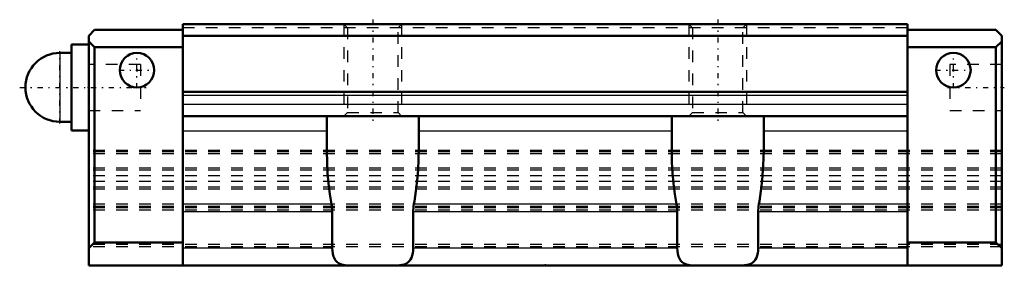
# Model space of a CAD drawing. Header units: millimetres. Extents: x -45.7 to 39.9, y 3 to 24.4.
import ezdxf

# ---------------------------------------------------------------- set-up
doc = ezdxf.new("R2010")
doc.units = ezdxf.units.MM
doc.linetypes.add('Center', pattern=[1.5, 0.45, -0.5, 0.05, -0.5])
doc.linetypes.add('Dashed', pattern=[2, 1, -1])
for name, color, linetype, lineweight in [('2d ConnectionPoints', 7, 'Continuous', 50), ('AM_0', 7, 'Continuous', 50), ('AM_4', 3, 'Continuous', 25), ('AM_5', 3, 'Continuous', 25), ('AM_7', 7, 'Center', 25), ('AM_9', 6, 'Dashed', 25)]:
    doc.layers.add(name, color=color, linetype=linetype, lineweight=lineweight)

# ---------------------------------------------------------------- blocks, each defined once
blk = doc.blocks.new('1_PB1021B_SHS_grease_nipple_joint_0_in_SHS15LC1SS_GK__BLOCK_PB1021B1__0')
at = {"layer": 'AM_0'}
for p, q in [((-41.2, 21.5), (-42.2, 21.5)), ((-39.7, 22.25), (-41.2, 22.25)), ((-41.2, 22.25), (-41.2, 14.75)), ((-42.2, 15.5), (-41.2, 15.5)), ((-41.2, 14.75), (-39.7, 14.75))]:
    blk.add_line(p, q, dxfattribs=at)
blk.add_arc((-42.2, 18.5), 3, 90, 270, dxfattribs=at)
at = {"layer": 'AM_4'}
blk.add_line((-42.2, 21.5), (-42.2, 15.5), dxfattribs=at)
at = {"layer": 'AM_7'}
for p, q in [((-42.2, 15.35), (-42.2, 21.65)), ((-45.7, 18.5), (-34.7, 18.5))]:
    blk.add_line(p, q, dxfattribs=at)
at = {"layer": 'AM_9'}
for p, q in [((-35.2, 20.5), (-39.7, 20.5)), ((-35.2, 20.5), (-35.2, 16.5)), ((-39.7, 16.5), (-35.2, 16.5))]:
    blk.add_line(p, q, dxfattribs=at)
blk = doc.blocks.new('2_SHS15LCSSPB1021B1_Slide25_55_0_in_SHS15LC1SS_GK__BLOCK_PB1021B1__0')
at = {"layer": 'AM_0'}
for p, q in [((-31.5, 24), (-31.5, 3)), ((31.5, 24), (-31.5, 24)), ((31.5, 24), (31.5, 3)), ((-39.7, 23), (-39.2, 23.5)), ((-31.5, 23.5), (-39.2, 23.5)), ((31.5, 23.5), (39.2, 23.5)), ((39.7, 23), (39.2, 23.5)), ((-39.7, 23), (-39.7, 3)), ((-39.2, 22), (-39.7, 22.5)), ((31.5, 23), (-31.5, 23)), ((39.2, 22), (39.7, 22.5)), ((39.7, 23), (39.7, 3)), ((-39.2, 22), (-39.2, 5)), ((-31.5, 22), (-39.2, 22)), ((31.5, 22), (39.2, 22)), ((39.2, 22), (39.2, 5)), ((31.5, 18.1), (-31.5, 18.1)), ((31.5, 16), (-31.5, 16)), ((-19, 13.22), (-19, 16)), ((-11, 16), (-11, 13.22)), ((11, 13.22), (11, 16)), ((19, 16), (19, 13.22)), ((-18.52, 4.5), (-18.52, 7.647)), ((-11.48, 7.647), (-11.48, 4.5)), ((11.48, 4.5), (11.48, 7.647)), ((18.52, 7.647), (18.52, 4.5)), ((-39.7, 4.5), (-39.2, 5)), ((-31.5, 5), (-39.2, 5)), ((31.5, 5), (39.2, 5)), ((39.7, 4.5), (39.2, 5)), ((39.7, 3), (-39.7, 3))]:
    blk.add_line(p, q, dxfattribs=at)
for points in [[(-18.582, 8.331), (-18.724, 9.208), (-18.837, 10.115), (-18.921, 11.045), (-18.975, 11.993), (-18.999, 12.949), (-19, 13.22)], [(-11, 13.22), (-11.015, 12.262), (-11.061, 11.312), (-11.136, 10.376), (-11.241, 9.461), (-11.375, 8.576), (-11.418, 8.331)], [(11.418, 8.331), (11.276, 9.208), (11.163, 10.115), (11.079, 11.045), (11.025, 11.993), (11.001, 12.949), (11, 13.22)], [(19, 13.22), (18.985, 12.262), (18.939, 11.312), (18.864, 10.376), (18.759, 9.461), (18.625, 8.576), (18.582, 8.331)], [(-18.582, 8.331), (-18.537, 8.002), (-18.524, 7.826), (-18.52, 7.647)], [(-11.48, 7.647), (-11.476, 7.819), (-11.464, 7.989), (-11.444, 8.163), (-11.418, 8.331)], [(11.418, 8.331), (11.463, 8.002), (11.476, 7.826), (11.48, 7.647)], [(18.52, 7.647), (18.524, 7.819), (18.536, 7.989), (18.556, 8.163), (18.582, 8.331)], [(-17.107, 3), (-17.42, 3.015), (-17.707, 3.071), (-17.912, 3.152), (-18.093, 3.274), (-18.224, 3.412), (-18.332, 3.582), (-18.415, 3.784), (-18.475, 4.011), (-18.509, 4.251), (-18.52, 4.5)], [(-11.48, 4.5), (-11.489, 4.276), (-11.517, 4.058), (-11.563, 3.853), (-11.629, 3.666), (-11.715, 3.499), (-11.821, 3.358), (-11.955, 3.235), (-12.108, 3.142), (-12.279, 3.075), (-12.466, 3.032), (-12.663, 3.008), (-12.893, 3)], [(12.893, 3), (12.58, 3.015), (12.293, 3.071), (12.088, 3.152), (11.907, 3.274), (11.776, 3.412), (11.668, 3.582), (11.585, 3.784), (11.525, 4.011), (11.491, 4.251), (11.48, 4.5)], [(18.52, 4.5), (18.511, 4.276), (18.483, 4.058), (18.437, 3.853), (18.371, 3.666), (18.285, 3.499), (18.179, 3.358), (18.045, 3.235), (17.892, 3.142), (17.721, 3.075), (17.534, 3.032), (17.337, 3.008), (17.107, 3)]]:
    blk.add_lwpolyline(points, dxfattribs=at)
for centre in [(-35.5, 20), (35.5, 20)]:
    blk.add_circle(centre, 1.5, dxfattribs=at)
at = {"layer": 'AM_4'}
for p, q in [((31.5, 17.8), (-31.5, 17.8)), ((31.5, 17), (-31.5, 17)), ((-19, 14.684), (-31.5, 14.684)), ((11, 14.684), (-11, 14.684)), ((31.5, 14.684), (19, 14.684)), ((-18.582, 8.331), (-31.5, 8.331)), ((11.418, 8.331), (-11.418, 8.331)), ((31.5, 8.331), (18.582, 8.331)), ((-18.52, 7.647), (-31.5, 7.647)), ((11.48, 7.647), (-11.48, 7.647)), ((31.5, 7.647), (18.52, 7.647)), ((-18.52, 4.5), (-31.5, 4.5)), ((11.48, 4.5), (-11.48, 4.5)), ((31.5, 4.5), (18.52, 4.5))]:
    blk.add_line(p, q, dxfattribs=at)
at = {"layer": 'AM_5', "linetype": 'Dashed'}
for p, q in [((-17.5, 24), (-17.5, 16)), ((-12.5, 24), (-12.5, 16)), ((12.5, 24), (12.5, 16)), ((17.5, 24), (17.5, 16))]:
    blk.add_line(p, q, dxfattribs=at)
at = {"layer": 'AM_7'}
for p, q in [((-15, 24.4), (-15, 15.6)), ((15, 24.4), (15, 15.6)), ((-35.5, 18.425), (-35.5, 21.575)), ((35.5, 18.425), (35.5, 21.575)), ((-37.075, 20), (-33.925, 20)), ((33.925, 20), (37.075, 20)), ((34.975, 18.5), (39.925, 18.5))]:
    blk.add_line(p, q, dxfattribs=at)
at = {"layer": 'AM_9'}
for p, q in [((-17.5, 24), (-17.2, 23.7)), ((-12.8, 23.7), (-12.5, 24)), ((12.5, 24), (12.8, 23.7)), ((17.2, 23.7), (17.5, 24)), ((31.5, 23.7), (-31.5, 23.7)), ((-17.2, 23.7), (-17.2, 16.3)), ((-12.8, 16.3), (-12.8, 23.7)), ((12.8, 23.7), (12.8, 16.3)), ((17.2, 16.3), (17.2, 23.7)), ((-35.2, 20.5), (-39.7, 20.5)), ((-35.2, 20.5), (-35.2, 16.5)), ((39.7, 20.5), (35.2, 20.5)), ((35.2, 20.5), (35.2, 16.5)), ((-39.7, 16.5), (-35.2, 16.5)), ((-17.2, 16.3), (-17.5, 16)), ((-17.2, 16.3), (-12.8, 16.3)), ((-12.5, 16), (-12.8, 16.3)), ((12.8, 16.3), (12.5, 16)), ((12.8, 16.3), (17.2, 16.3)), ((17.5, 16), (17.2, 16.3)), ((35.2, 16.5), (39.7, 16.5)), ((39.7, 13), (-39.7, 13)), ((39.7, 12.876), (-39.7, 12.876)), ((39.7, 12.701), (-39.7, 12.701)), ((39.7, 11.462), (-39.7, 11.462)), ((39.7, 11.29), (-39.7, 11.29)), ((39.7, 10.787), (-39.7, 10.787)), ((39.7, 10.313), (-39.7, 10.313)), ((39.7, 9.808), (-39.7, 9.808)), ((39.7, 9.638), (-39.7, 9.638)), ((39.7, 8.326), (-39.7, 8.326)), ((39.7, 8.135), (-39.7, 8.135)), ((39.7, 8.009), (-39.7, 8.009)), ((39.7, 7.796), (-39.7, 7.796)), ((39.7, 4.824), (-39.7, 4.824)), ((39.7, 4.612), (-39.7, 4.612))]:
    blk.add_line(p, q, dxfattribs=at)

msp = doc.modelspace()

# ---------------------------------------------------------------- linework, layer by layer
at = {"layer": '2d ConnectionPoints'}
for p in [(-35.5, 20), (-35.5, 20), (35.5, 20), (35.5, 20), (-39.7, 18.5), (39.7, 18.5), (0, 3)]:
    msp.add_point(p, dxfattribs=at)

# ---------------------------------------------------------------- block references
for name in ['2_SHS15LCSSPB1021B1_Slide25_55_0_in_SHS15LC1SS_GK__BLOCK_PB1021B1__0', '1_PB1021B_SHS_grease_nipple_joint_0_in_SHS15LC1SS_GK__BLOCK_PB1021B1__0']:
    msp.add_blockref(name, (0, 0))

doc.saveas('drawing.dxf')
